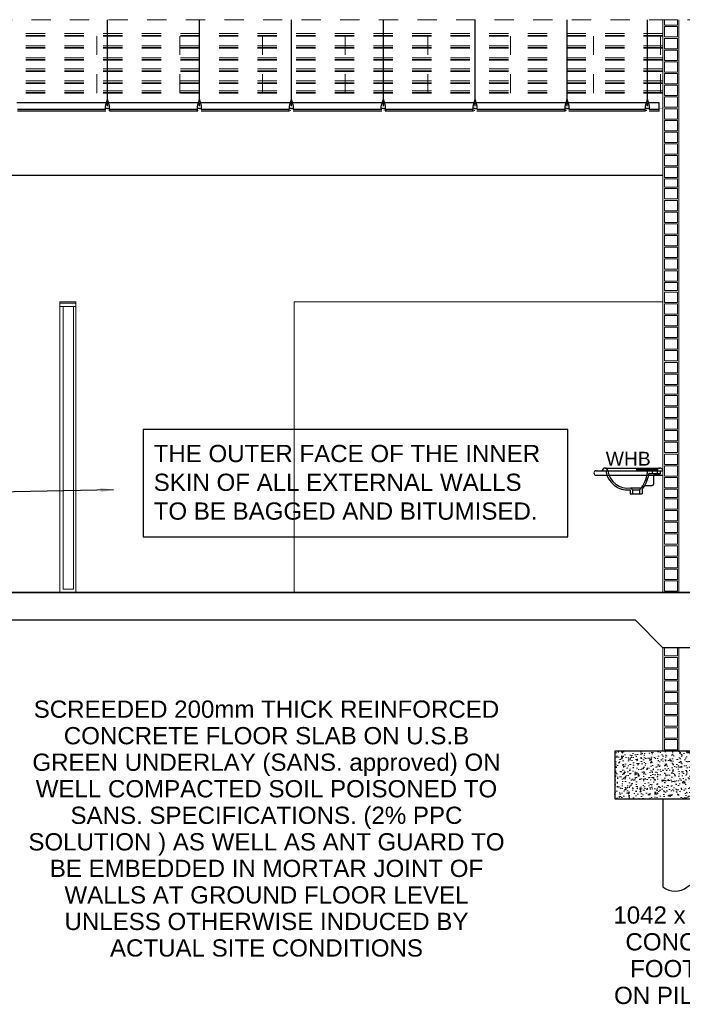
# Model space of a CAD drawing. Header units: millimetres. Extents: x -115474967 to 444143, y -74377 to 241828222.
# Tile 27 of 256: x -159741 to -154935, y -1630 to 5512. Entities that reach past the tile are written whole.
import ezdxf

# ---------------------------------------------------------------- set-up
doc = ezdxf.new("R2010")
doc.units = ezdxf.units.MM
doc.header["$MEASUREMENT"] = 0
doc.set_wipeout_variables(frame=1)
for name, pattern in [('CENTERX2', [4, 2.5, -0.5, 0.5, -0.5]), ('Dashed', [280, 140, -140]), ('HIDDEN2', [0.1875, 0.125, -0.0625]), ('Wipeout_Contour', [1000, 0, -1000])]:
    doc.linetypes.add(name, pattern=pattern)
for name, color, linetype in [('0-ELEV.35', 2, 'Continuous'), ('00-2 Sanitary', 8, 'Continuous'), ('00-2 Steel', 2, 'Continuous'), ('CEIL-PLAN', 7, 'Continuous'), ('CEIL-SECT', 2, 'Continuous'), ('CONCRETE', 3, 'Continuous'), ('Concrete Column', 1, 'Continuous'), ('DIMS-50', 9, 'Continuous')]:
    doc.layers.add(name, color=color, linetype=linetype)
for name, color, linetype, lineweight in [('0_Pen_No__3', 7, 'Continuous', 15), ('1 Notes', 7, 'Continuous', 25), ('1HATCH', 8, 'Continuous', 0), ('2 COUNTER', 1, 'Continuous', 25), ('2 Roof Lines', 8, 'Dashed', 15), ('2 Walls', 4, 'Continuous', 50), ('B-PLAN-DOORS', 2, 'Continuous', 20), ('C_TEXT GA_Pen_No__6', 7, 'Continuous', 5), ('GENERAL_WORKING_AND_SCRAT1_Pen_No__2', 1, 'Continuous', 25), ('Section_Steel', 152, 'Continuous', 20), ('TEXT-100_Pen_No__1', 7, 'Continuous', 30)]:
    doc.layers.add(name, color=color, linetype=linetype, lineweight=lineweight)
doc.layers.add('Room Names_Pen_No__7', color=7, linetype='Continuous', lineweight=5, true_color=0x9f07ff)
doc.layers.add('TEXT-100_Pen_No__7', color=7, linetype='Continuous', lineweight=5, true_color=0x9f07ff)
doc.styles.add('ARIAL', font='arial.ttf')
doc.styles.add('GENERATED_STYLE_1', font='GOTHIC.TTF')
doc.styles.add('GENERATED_STYLE_2', font='arial.ttf')
doc.dimstyles.new('GENERATED_STYLE__8', dxfattribs={"dimtxt": 200, "dimasz": 95, "dimexe": 0.18, "dimexo": 90000, "dimgap": 0.09, "dimtad": 1, "dimtih": 1, "dimtoh": 1, "dimdec": 0, "dimzin": 0, "dimdsep": 46, "dimtxsty": 'GENERATED_STYLE_1', "dimblk": 'ARROWHEAD_2', "dimblk1": 'ARROWHEAD_2', "dimblk2": 'ARROWHEAD_2', "dimcen": 0.09, "dimclrd": 7, "dimclre": 7, "dimclrt": 7, "dimadec": 0, "dimazin": 0, "dimtfac": 1, "dimtdec": 4, "dimtmove": 0, "dimatfit": 3, "dimfxl": 1, "dimtolj": 1, "dimtzin": 0, "dimarcsym": 0})

# ---------------------------------------------------------------- blocks, each defined once
blk = doc.blocks.new('ARROWHEAD_2')
at = {"color": 0, "linetype": 'Continuous', "lineweight": 0}
for p, q in [((0, 0), (-1, 0)), ((-0.378, -0.655), (0.378, 0.655))]:
    blk.add_line(p, q, dxfattribs=at)
blk = doc.blocks.new('A$C732A7C61')
at = {"color": 9, "linetype": 'HIDDEN2', "ltscale": 0.001}
blk.add_line((6.2, 9.8), (24.1, 9.8), dxfattribs=at)
at = {"const_width": 0.836}
for points in [[(15.2, 0.4), (0, 0.4)], [(40.2, 0.4), (55.4, 0.4)]]:
    blk.add_lwpolyline(points, dxfattribs=at)
blk.add_lwpolyline([(15.2, 0.4), (15.2, 19.3, -0.510499), (18, 21.3), (38.6, 21.3, -0.414214), (40.2, 19.7), (40.2, 0.4)], format="xyb", dxfattribs=at)
blk = doc.blocks.new('B_shadowline')
blk.add_line((-29.6, 0), (-29.6, 12.5))
at = {"color": 9, "linetype": 'HIDDEN2', "ltscale": 0.001}
blk.add_line((-5.9, 28.3), (12, 28.3), dxfattribs=at)
at = {"const_width": 0.836}
blk.add_lwpolyline([(-48.8, -0.9), (-48.8, -1.4, 0.414214), (-47.2, -3), (-29.4, -3, 0.414214), (-27.9, -1.4), (-27.9, 16.3, -0.414214), (-26.3, 17.9), (-3.3, 17.9, 0.414214), (-1.8, 19.5), (-1.8, 37.2, 0.414214), (-3.3, 38.8), (-3.8, 38.8)], format="xyb", dxfattribs=at)

msp = doc.modelspace()

# ---------------------------------------------------------------- hatches: boundary and pattern name
at = {"layer": '1HATCH'}
h = msp.add_hatch(dxfattribs=at)
h.set_pattern_fill('AR-CONC', color=256, scale=10)
h.set_pattern_definition([(50, (-341925.17, 199279.84), (71.726018, -6.275213), [7.5, -82.5]), (355, (-341925.17, 199279.84), (-13.875133, 75.219213), [6, -66]), (100.451444, (-341919.195, 199279.32), (57.850885, 68.943999), [6.37402, -70.114211]), (46.1842, (-341925.17, 199299.84), (106.724133, -16.551928), [11.25, -123.75]), (96.635635, (-341916.28, 199298.46), (93.466195, 97.41186), [9.561034, -105.171376]), (351.184164, (-341925.17, 199299.84), (93.466195, 97.41186), [9, -99]), (21, (-341915.17, 199294.84), (59.690705, -40.261889), [7.5, -82.5]), (326, (-341915.17, 199294.84), (24.331533, 72.515005), [6, -66]), (71.451445, (-341910.2, 199291.49), (84.022238, 32.253115), [6.374019, -70.114211]), (37.5, (-341925.172, 199279.842), (1.2159855, 33.2893854), [0, -65.2, 0, -67, 0, -66.25]), (7.5, (-341925.172, 199279.84), (26.3069537, 39.441171), [0, -38.2, 0, -63.7, 0, -25.25]), (327.5, (-341947.472, 199279.842), (53.3822436, -2.2554872), [0, -25, 0, -78, 0, -103.5]), (317.5, (-341957.472, 199279.84), (58.318617, 10.010498), [0, -32.5, 0, -51.8, 0, -73.5])])
h.paths.add_polyline_path([(-154382.46044, 206.58319), (-155424.46044, 206.58319), (-155424.46044, -138.41681), (-154382.46044, -138.41681)])

# ---------------------------------------------------------------- linework, layer by layer
at = {"layer": '0-ELEV.35', "color": 8}
for p, q in [((-159103.8378, 4885.70147, 79.11324), (-159103.84555, 5512.11457, 352.29526)), ((-158437.15932, 4885.70147, 79.11324), (-158437.16707, 5512.11457, 352.29526)), ((-157770.48084, 4885.70147, 79.11324), (-157770.48859, 5512.11457, 352.29526)), ((-157103.80236, 4885.70147, 79.11324), (-157103.81011, 5512.11457, 352.29526)), ((-156437.12388, 4885.70147, 79.11324), (-156437.13163, 5512.11457, 352.29526)), ((-155770.44541, 4885.70147, 79.11324), (-155770.45316, 5512.11457, 352.29526)), ((-155188.41162, 4885.70147, 79.11324), (-155188.41937, 5512.11457, 352.29526))]:
    msp.add_line(p, q, dxfattribs=at)
at = {"layer": '0-ELEV.35'}
msp.add_line((-155103.76834, 4859.94794), (-155103.76754, 4910.01938, 100.61506), dxfattribs=at)
for points in [[(-159115.7104, 4859.91691), (-159757.38949, 4859.91194)], [(-158450.28732, 4859.92205), (-159090.71101, 4859.9171)], [(-157783.60884, 4859.92721), (-158425.28793, 4859.92225)], [(-157115.67497, 4859.93238), (-157758.60945, 4859.9274)], [(-156450.25189, 4859.93753), (-157090.67558, 4859.93257)], [(-155783.57341, 4859.94268), (-156425.2525, 4859.93772)], [(-155201.53963, 4859.94719), (-155758.57402, 4859.94288)], [(-155103.76843, 4859.94794), (-155176.54024, 4859.94738)], [(-159115.7104, 4847.41691), (-159757.38949, 4847.41194)], [(-158450.28732, 4847.42205), (-159090.71101, 4847.4171)], [(-157783.60884, 4847.42721), (-158425.28793, 4847.42225)], [(-157115.67497, 4847.43238), (-157758.60945, 4847.4274)], [(-156450.25189, 4847.43753), (-157090.67558, 4847.43257)], [(-155783.57341, 4847.44268), (-156425.2525, 4847.43772)], [(-155201.53963, 4847.44719), (-155758.57402, 4847.44288)], [(-155103.76834, 4847.44794), (-155176.54024, 4847.44738)], [(-155075.96044, 4381.62489), (-160465.51538, 4381.58319), (-160765.51538, 4722.01703), (-161037.70858, 4722.01492)]]:
    msp.add_lwpolyline(points, dxfattribs=at)
at = {"layer": '00-2 Sanitary'}
for p, q in [((-155515.96044, 2240.1554), (-155490.1028, 2240.1554)), ((-155495.96044, 2260.1554), (-155270.96044, 2260.1554)), ((-155495.96044, 2260.1554), (-155095.96044, 2260.1554)), ((-155270.96044, 2249.1554), (-155113.82101, 2249.1554)), ((-155173.32685, 2221.1554), (-155095.96044, 2221.1554)), ((-155154.96044, 2249.1554), (-155154.96044, 2221.1554)), ((-155154.96044, 2249.1554), (-155154.96044, 2221.1554)), ((-155154.96044, 2249.1554), (-155154.96044, 2221.1554)), ((-155116.96044, 2249.1554), (-155116.96044, 2221.1554)), ((-155095.96044, 2240.1554), (-155075.96044, 2240.1554)), ((-155095.96044, 2240.1554), (-155095.96044, 2218.8854)), ((-155144.96044, 2201.1554), (-155144.96044, 2143.1554)), ((-155135.96044, 2210.1554), (-155106.72367, 2210.1554)), ((-155314.70743, 2102.1554), (-155314.6186, 2072.1554)), ((-155314.6186, 2072.1554), (-155227.30228, 2072.1554)), ((-155295.96044, 2102.1554), (-155309.96044, 2116.1554)), ((-155309.96044, 2116.1554), (-155231.96044, 2116.1554)), ((-155295.96044, 2102.1554), (-155245.96044, 2102.1554)), ((-155295.96044, 2102.1554), (-155295.96044, 2072.1554)), ((-155245.96044, 2102.1554), (-155231.96044, 2116.1554)), ((-155245.96044, 2102.1554), (-155245.96044, 2072.1554)), ((-155227.21345, 2102.1554), (-155227.30228, 2072.1554)), ((-155207.38191, 2133.1554), (-155154.96044, 2133.1554))]:
    msp.add_line(p, q, dxfattribs=at)
for centre, radius, start, end in [((-155495.96044, 2240.1554), 20, 0, 180), ((-155330.35913, 2261.96037), 161.22499, 187.772822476, 275.571739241), ((-155330.35913, 2261.96037), 147.22499, 188.517208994, 277.964214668), ((-155448.30223, 2265.43527), 262.84644, 325.393601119, 355.157256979), ((-155448.30223, 2265.43527), 274.84644, 323.553159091, 349.936823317), ((-155180.30146, 2243.11933), 6.09396, 97.903452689, 178.814056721), ((-155164.80534, 2206.8338), 16.66506, 120.753098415, 140.606060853), ((-155095.96044, 2240.1554), 20, 0, 153.256316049), ((-155106.72367, 2221.1554), 11, 270, 0), ((-155154.96044, 2143.1554), 10, 270, 0), ((-155135.96044, 2201.1554), 9, 90, 180)]:
    msp.add_arc(centre, radius, start, end, dxfattribs=at)
at = {"layer": '00-2 Steel'}
msp.add_line((-149183.46877, 1356.58317), (-161297.93969, 1356.58317), dxfattribs=at)
at = {"layer": '0_Pen_No__3', "color": 30, "linetype": 'Continuous', "lineweight": 15}
for p, q in [((-155075.96044, 2211.5833), (-155075.96044, 1356.58317)), ((-155075.96044, 1356.58317), (-155075.70198, 1356.58319))]:
    msp.add_line(p, q, dxfattribs=at)
at = {"layer": '2 COUNTER'}
for p, q in [((-155559.96044, 2240.1554), (-155075.96044, 2240.1554)), ((-155559.96044, 2208.1554), (-155075.96044, 2208.1554))]:
    msp.add_line(p, q, dxfattribs=at)
msp.add_arc((-155559.96044, 2224.1554), 16, 90, 270, dxfattribs=at)
at = {"layer": '2 Roof Lines'}
for p, q in [((-149436.62027, 5512.11457), (-161798.04314, 5512.11457)), ((-149436.62027, 5511.94008), (-161798.04314, 5511.94008)), ((-155075.70198, 5410.90117), (-161122.41496, 5410.90117)), ((-155075.70198, 5398.24921), (-161122.41496, 5398.24921)), ((-155075.70198, 5392.71465), (-161122.41496, 5392.71465)), ((-159180.69313, 4978.16139), (-159180.69313, 5392.71491)), ((-158580.69313, 4978.16139), (-158580.69313, 5392.71491)), ((-157980.69313, 4978.16139), (-157980.69313, 5392.71491)), ((-157380.69313, 4978.16139), (-157380.69313, 5392.71491)), ((-156780.69313, 4978.16139), (-156780.69313, 5392.71491)), ((-156180.69313, 4978.16139), (-156180.69313, 5392.71491)), ((-155580.69313, 4978.16139), (-155580.69313, 5392.71491)), ((-155094.31389, 4978.16139), (-155094.31389, 5392.71491)), ((-155075.70198, 5323.41005), (-161122.41496, 5323.41005)), ((-155075.70198, 5310.75808), (-161122.41496, 5310.75808)), ((-155075.70198, 5305.2243), (-161122.41496, 5305.2243)), ((-155075.70198, 5235.91892), (-160724.31218, 5235.91892)), ((-155075.70198, 5223.26773), (-160713.16359, 5223.26773)), ((-155075.70198, 5217.73318), (-160708.28638, 5217.73318)), ((-155075.70198, 5154.91502), (-160652.92923, 5154.91502)), ((-155075.70198, 5142.26305), (-160641.77996, 5142.26305)), ((-155075.70198, 5136.72928), (-160636.90344, 5136.72928)), ((-155075.70198, 5067.42467), (-160575.83025, 5067.42467)), ((-155075.70198, 5054.7727), (-160564.68097, 5054.7727)), ((-155075.70198, 5049.23815), (-160559.80377, 5049.23815)), ((-155075.70198, 4996.34714), (-160513.1947, 4996.34714)), ((-155075.70198, 4983.69595), (-160502.04611, 4983.69595)), ((-155075.70198, 4978.16139), (-160497.1689, 4978.16139))]:
    msp.add_line(p, q, dxfattribs=at)
at = {"layer": '2 Walls', "lineweight": 5}
for p, q in [((-155075.70198, 1356.58319), (-155075.70198, 5511.94008)), ((-154960.70198, 1356.58319), (-154960.70198, 5512.11457)), ((-157751.03108, 3456.58319), (-157750.95586, 3456.58319)), ((-157751.03106, 1356.58317), (-157751.03106, 3466.58319)), ((-157750.95586, 3466.58334), (-155075.96044, 3466.58304)), ((-157750.9555, 1356.58317), (-157750.9555, 3466.58319)), ((-155075.70198, 206.58319), (-155075.70198, 956.58319)), ((-154960.70198, 206.75768), (-154960.70198, 956.58319))]:
    msp.add_line(p, q, dxfattribs=at)
for points in [[(-154970.70198, 5471.58319), (-154970.70198, 5512.11457), (-155065.70198, 5512.11457), (-155065.70198, 5471.58319), (-154970.70198, 5471.58319)], [(-154970.70198, 5386.58319), (-154970.70198, 5461.58319), (-155065.70198, 5461.58319), (-155065.70198, 5386.58319), (-154970.70198, 5386.58319)], [(-154970.70198, 5301.58319), (-154970.70198, 5376.58319), (-155065.70198, 5376.58319), (-155065.70198, 5301.58319), (-154970.70198, 5301.58319)], [(-154970.70198, 5216.58319), (-154970.70198, 5291.58319), (-155065.70198, 5291.58319), (-155065.70198, 5216.58319), (-154970.70198, 5216.58319)], [(-154970.70198, 5131.58319), (-154970.70198, 5206.58319), (-155065.70198, 5206.58319), (-155065.70198, 5131.58319), (-154970.70198, 5131.58319)], [(-154970.70198, 5046.58319), (-154970.70198, 5121.58319), (-155065.70198, 5121.58319), (-155065.70198, 5046.58319), (-154970.70198, 5046.58319)], [(-154970.70198, 4961.58319), (-154970.70198, 5036.58319), (-155065.70198, 5036.58319), (-155065.70198, 4961.58319), (-154970.70198, 4961.58319)], [(-154970.70198, 4876.58319), (-154970.70198, 4951.58319), (-155065.70198, 4951.58319), (-155065.70198, 4876.58319), (-154970.70198, 4876.58319)], [(-154970.70198, 4791.58319), (-154970.70198, 4866.58319), (-155065.70198, 4866.58319), (-155065.70198, 4791.58319), (-154970.70198, 4791.58319)], [(-154970.70198, 4706.58319), (-154970.70198, 4781.58319), (-155065.70198, 4781.58319), (-155065.70198, 4706.58319), (-154970.70198, 4706.58319)], [(-154970.70198, 4621.58319), (-154970.70198, 4696.58319), (-155065.70198, 4696.58319), (-155065.70198, 4621.58319), (-154970.70198, 4621.58319)], [(-154970.70198, 4536.58319), (-154970.70198, 4611.58319), (-155065.70198, 4611.58319), (-155065.70198, 4536.58319), (-154970.70198, 4536.58319)], [(-154970.70198, 4451.58319), (-154970.70198, 4526.58319), (-155065.70198, 4526.58319), (-155065.70198, 4451.58319), (-154970.70198, 4451.58319)], [(-154970.70198, 4366.58319), (-154970.70198, 4441.58319), (-155065.70198, 4441.58319), (-155065.70198, 4366.58319), (-154970.70198, 4366.58319)], [(-154970.70198, 4296.58319), (-154970.70198, 4356.58319), (-155065.70198, 4356.58319), (-155065.70198, 4296.58319), (-154970.70198, 4296.58319)], [(-154970.70198, 4211.58319), (-154970.70198, 4286.58319), (-155065.70198, 4286.58319), (-155065.70198, 4211.58319), (-154970.70198, 4211.58319)], [(-154970.70198, 4126.58319), (-154970.70198, 4201.58319), (-155065.70198, 4201.58319), (-155065.70198, 4126.58319), (-154970.70198, 4126.58319)], [(-154970.70198, 4041.58319), (-154970.70198, 4116.58319), (-155065.70198, 4116.58319), (-155065.70198, 4041.58319), (-154970.70198, 4041.58319)], [(-154970.70198, 3956.58319), (-154970.70198, 4031.58319), (-155065.70198, 4031.58319), (-155065.70198, 3956.58319), (-154970.70198, 3956.58319)], [(-154970.70198, 3871.58319), (-154970.70198, 3946.58319), (-155065.70198, 3946.58319), (-155065.70198, 3871.58319), (-154970.70198, 3871.58319)], [(-154970.70198, 3786.58319), (-154970.70198, 3861.58319), (-155065.70198, 3861.58319), (-155065.70198, 3786.58319), (-154970.70198, 3786.58319)], [(-154970.70198, 3701.58319), (-154970.70198, 3776.58319), (-155065.70198, 3776.58319), (-155065.70198, 3701.58319), (-154970.70198, 3701.58319)], [(-154970.70198, 3616.58319), (-154970.70198, 3691.58319), (-155065.70198, 3691.58319), (-155065.70198, 3616.58319), (-154970.70198, 3616.58319)], [(-154970.70198, 3546.58319), (-154970.70198, 3606.58319), (-155065.70198, 3606.58319), (-155065.70198, 3546.58319), (-154970.70198, 3546.58319)], [(-154970.70198, 3461.58319), (-154970.70198, 3536.58319), (-155065.70198, 3536.58319), (-155065.70198, 3461.58319), (-154970.70198, 3461.58319)], [(-154970.70198, 3376.58319), (-154970.70198, 3451.58319), (-155065.70198, 3451.58319), (-155065.70198, 3376.58319), (-154970.70198, 3376.58319)], [(-154970.70198, 3291.58319), (-154970.70198, 3366.58319), (-155065.70198, 3366.58319), (-155065.70198, 3291.58319), (-154970.70198, 3291.58319)], [(-154970.70198, 3206.58319), (-154970.70198, 3281.58319), (-155065.70198, 3281.58319), (-155065.70198, 3206.58319), (-154970.70198, 3206.58319)], [(-154970.70198, 3121.58319), (-154970.70198, 3196.58319), (-155065.70198, 3196.58319), (-155065.70198, 3121.58319), (-154970.70198, 3121.58319)], [(-154970.70198, 3036.58319), (-154970.70198, 3111.58319), (-155065.70198, 3111.58319), (-155065.70198, 3036.58319), (-154970.70198, 3036.58319)], [(-154970.70198, 2951.58319), (-154970.70198, 3026.58319), (-155065.70198, 3026.58319), (-155065.70198, 2951.58319), (-154970.70198, 2951.58319)], [(-154970.70198, 2866.58319), (-154970.70198, 2941.58319), (-155065.70198, 2941.58319), (-155065.70198, 2866.58319), (-154970.70198, 2866.58319)], [(-154970.70198, 2796.58319), (-154970.70198, 2856.58319), (-155065.70198, 2856.58319), (-155065.70198, 2796.58319), (-154970.70198, 2796.58319)], [(-154970.70198, 2711.58319), (-154970.70198, 2786.58319), (-155065.70198, 2786.58319), (-155065.70198, 2711.58319), (-154970.70198, 2711.58319)], [(-154970.70198, 2626.58319), (-154970.70198, 2701.58319), (-155065.70198, 2701.58319), (-155065.70198, 2626.58319), (-154970.70198, 2626.58319)], [(-154970.70198, 2541.58319), (-154970.70198, 2616.58319), (-155065.70198, 2616.58319), (-155065.70198, 2541.58319), (-154970.70198, 2541.58319)], [(-154970.70198, 2456.58319), (-154970.70198, 2531.58319), (-155065.70198, 2531.58319), (-155065.70198, 2456.58319), (-154970.70198, 2456.58319)], [(-154970.70198, 2371.58319), (-154970.70198, 2446.58319), (-155065.70198, 2446.58319), (-155065.70198, 2371.58319), (-154970.70198, 2371.58319)], [(-154970.70198, 2286.58319), (-154970.70198, 2361.58319), (-155065.70198, 2361.58319), (-155065.70198, 2286.58319), (-154970.70198, 2286.58319)], [(-154970.70198, 2201.58319), (-154970.70198, 2276.58319), (-155065.70198, 2276.58319), (-155065.70198, 2201.58319), (-154970.70198, 2201.58319)], [(-154970.70198, 2116.58319), (-154970.70198, 2191.58319), (-155065.70198, 2191.58319), (-155065.70198, 2116.58319), (-154970.70198, 2116.58319)], [(-154970.70198, 2046.58319), (-154970.70198, 2106.58319), (-155065.70198, 2106.58319), (-155065.70198, 2046.58319), (-154970.70198, 2046.58319)], [(-154970.70198, 1961.58319), (-154970.70198, 2036.58319), (-155065.70198, 2036.58319), (-155065.70198, 1961.58319), (-154970.70198, 1961.58319)], [(-154970.70198, 1876.58319), (-154970.70198, 1951.58319), (-155065.70198, 1951.58319), (-155065.70198, 1876.58319), (-154970.70198, 1876.58319)], [(-154970.70198, 1791.58319), (-154970.70198, 1866.58319), (-155065.70198, 1866.58319), (-155065.70198, 1791.58319), (-154970.70198, 1791.58319)], [(-154970.70198, 1706.58319), (-154970.70198, 1781.58319), (-155065.70198, 1781.58319), (-155065.70198, 1706.58319), (-154970.70198, 1706.58319)], [(-154970.70198, 1621.58319), (-154970.70198, 1696.58319), (-155065.70198, 1696.58319), (-155065.70198, 1621.58319), (-154970.70198, 1621.58319)], [(-154970.70198, 1536.58319), (-154970.70198, 1611.58319), (-155065.70198, 1611.58319), (-155065.70198, 1536.58319), (-154970.70198, 1536.58319)], [(-154970.70198, 1451.58319), (-154970.70198, 1526.58319), (-155065.70198, 1526.58319), (-155065.70198, 1451.58319), (-154970.70198, 1451.58319)], [(-154970.70198, 1366.58319), (-154970.70198, 1441.58319), (-155065.70198, 1441.58319), (-155065.70198, 1366.58319), (-154970.70198, 1366.58319)], [(-154970.70198, 896.58319), (-154970.70198, 956.58319), (-155065.70198, 956.58319), (-155065.70198, 896.58319), (-154970.70198, 896.58319)], [(-154970.70198, 811.58319), (-154970.70198, 886.58319), (-155065.70198, 886.58319), (-155065.70198, 811.58319), (-154970.70198, 811.58319)], [(-154970.70198, 726.58319), (-154970.70198, 801.58319), (-155065.70198, 801.58319), (-155065.70198, 726.58319), (-154970.70198, 726.58319)], [(-154970.70198, 641.58319), (-154970.70198, 716.58319), (-155065.70198, 716.58319), (-155065.70198, 641.58319), (-154970.70198, 641.58319)], [(-154970.70198, 556.58319), (-154970.70198, 631.58319), (-155065.70198, 631.58319), (-155065.70198, 556.58319), (-154970.70198, 556.58319)], [(-154970.70198, 471.58319), (-154970.70198, 546.58319), (-155065.70198, 546.58319), (-155065.70198, 471.58319), (-154970.70198, 471.58319)], [(-154970.70198, 386.58319), (-154970.70198, 461.58319), (-155065.70198, 461.58319), (-155065.70198, 386.58319), (-154970.70198, 386.58319)], [(-154970.70198, 301.58319), (-154970.70198, 376.58319), (-155065.70198, 376.58319), (-155065.70198, 301.58319), (-154970.70198, 301.58319)], [(-154970.70198, 216.58319), (-154970.70198, 291.58319), (-155065.70198, 291.58319), (-155065.70198, 216.58319), (-154970.70198, 216.58319)]]:
    msp.add_lwpolyline(points, dxfattribs=at)
msp.add_lwpolyline([(-159334.31847, 3466.58319), (-159449.31847, 3466.58319), (-159449.31847, 1356.58319), (-159334.31847, 1356.58319)], close=True, dxfattribs=at)
at = {"layer": 'B-PLAN-DOORS'}
msp.add_lwpolyline([(-159350.73065, 3431.58319), (-159425.73957, 3431.58319), (-159425.73957, 1381.58319), (-159350.73065, 1381.58319)], close=True, dxfattribs=at)
at = {"layer": 'CEIL-PLAN', "elevation": 100.61506}
for points in [[(-159111.32533, 4910.08345), (-159763.03309, 4910.09387)], [(-158444.65005, 4910.07279), (-159096.35141, 4910.08321)], [(-157777.97478, 4910.06214), (-158429.66973, 4910.07255)], [(-157111.2995, 4910.05148), (-157762.98805, 4910.0619)], [(-156444.62422, 4910.04082), (-157096.30637, 4910.05124)], [(-155777.94895, 4910.03016), (-156429.62469, 4910.04058)], [(-155195.91796, 4910.02085), (-155762.94301, 4910.02992)], [(-155103.76754, 4910.01938), (-155180.90643, 4910.02061)]]:
    msp.add_lwpolyline(points, dxfattribs=at)
at = {"layer": 'CEIL-SECT', "color": 8}
for p, q in [((-159118.65514, 4885.68423, -100.61506), (-159103.83841, 4935.00566, 100.61506)), ((-159118.65514, 4885.68423, -100.61506), (-159103.83841, 4935.00566, 100.61506)), ((-159118.65514, 4885.68423, -100.61506), (-159103.83841, 4935.00566, 100.61506)), ((-159089.02167, 4885.68423, -100.61506), (-159103.83841, 4935.00566, 100.61506)), ((-159089.02167, 4885.68423, -100.61506), (-159103.83841, 4935.00566, 100.61506)), ((-159089.02167, 4885.68423, -100.61506), (-159103.83841, 4935.00566, 100.61506)), ((-158451.97666, 4885.68423, -100.61506), (-158437.15993, 4935.00566, 100.61506)), ((-158451.97666, 4885.68423, -100.61506), (-158437.15993, 4935.00566, 100.61506)), ((-158451.97666, 4885.68423, -100.61506), (-158437.15993, 4935.00566, 100.61506)), ((-158422.34319, 4885.68423, -100.61506), (-158437.15993, 4935.00566, 100.61506)), ((-158422.34319, 4885.68423, -100.61506), (-158437.15993, 4935.00566, 100.61506)), ((-158422.34319, 4885.68423, -100.61506), (-158437.15993, 4935.00566, 100.61506)), ((-157785.29819, 4885.68423, -100.61506), (-157770.48145, 4935.00566, 100.61506)), ((-157785.29819, 4885.68423, -100.61506), (-157770.48145, 4935.00566, 100.61506)), ((-157785.29819, 4885.68423, -100.61506), (-157770.48145, 4935.00566, 100.61506)), ((-157755.66471, 4885.68423, -100.61506), (-157770.48145, 4935.00566, 100.61506)), ((-157755.66471, 4885.68423, -100.61506), (-157770.48145, 4935.00566, 100.61506)), ((-157755.66471, 4885.68423, -100.61506), (-157770.48145, 4935.00566, 100.61506)), ((-157118.61971, 4885.68423, -100.61506), (-157103.80297, 4935.00566, 100.61506)), ((-157118.61971, 4885.68423, -100.61506), (-157103.80297, 4935.00566, 100.61506)), ((-157118.61971, 4885.68423, -100.61506), (-157103.80297, 4935.00566, 100.61506)), ((-157088.98624, 4885.68423, -100.61506), (-157103.80297, 4935.00566, 100.61506)), ((-157088.98624, 4885.68423, -100.61506), (-157103.80297, 4935.00566, 100.61506)), ((-157088.98624, 4885.68423, -100.61506), (-157103.80297, 4935.00566, 100.61506)), ((-156451.94123, 4885.68423, -100.61506), (-156437.12449, 4935.00566, 100.61506)), ((-156451.94123, 4885.68423, -100.61506), (-156437.12449, 4935.00566, 100.61506)), ((-156451.94123, 4885.68423, -100.61506), (-156437.12449, 4935.00566, 100.61506)), ((-156422.30776, 4885.68423, -100.61506), (-156437.12449, 4935.00566, 100.61506)), ((-156422.30776, 4885.68423, -100.61506), (-156437.12449, 4935.00566, 100.61506)), ((-156422.30776, 4885.68423, -100.61506), (-156437.12449, 4935.00566, 100.61506)), ((-155785.26275, 4885.68423, -100.61506), (-155770.44602, 4935.00566, 100.61506)), ((-155785.26275, 4885.68423, -100.61506), (-155770.44602, 4935.00566, 100.61506)), ((-155785.26275, 4885.68423, -100.61506), (-155770.44602, 4935.00566, 100.61506)), ((-155755.62928, 4885.68423, -100.61506), (-155770.44602, 4935.00566, 100.61506)), ((-155755.62928, 4885.68423, -100.61506), (-155770.44602, 4935.00566, 100.61506)), ((-155755.62928, 4885.68423, -100.61506), (-155770.44602, 4935.00566, 100.61506)), ((-155203.22897, 4885.68423, -100.61506), (-155188.41223, 4935.00566, 100.61506)), ((-155203.22897, 4885.68423, -100.61506), (-155188.41223, 4935.00566, 100.61506)), ((-155203.22897, 4885.68423, -100.61506), (-155188.41223, 4935.00566, 100.61506)), ((-155173.5955, 4885.68423, -100.61506), (-155188.41223, 4935.00566, 100.61506)), ((-155173.5955, 4885.68423, -100.61506), (-155188.41223, 4935.00566, 100.61506)), ((-155173.5955, 4885.68423, -100.61506), (-155188.41223, 4935.00566, 100.61506)), ((-159118.65514, 4868.54711, -100.61506), (-159118.65514, 4885.68423, -100.61506)), ((-159118.65514, 4868.54711, -100.61506), (-159118.65514, 4885.68423, -100.61506)), ((-159118.65514, 4868.54711, -100.61506), (-159118.65514, 4885.68423, -100.61506)), ((-159103.83841, 4868.54711, -100.61506), (-159118.65514, 4868.54711, -100.61506)), ((-159103.83841, 4868.54711, -100.61506), (-159089.02167, 4868.54711, -100.61506)), ((-159089.02167, 4868.54711, -100.61506), (-159089.02167, 4885.68423, -100.61506)), ((-159089.02167, 4868.54711, -100.61506), (-159089.02167, 4885.68423, -100.61506)), ((-159089.02167, 4868.54711, -100.61506), (-159089.02167, 4885.68423, -100.61506)), ((-158451.97666, 4868.54711, -100.61506), (-158451.97666, 4885.68423, -100.61506)), ((-158451.97666, 4868.54711, -100.61506), (-158451.97666, 4885.68423, -100.61506)), ((-158451.97666, 4868.54711, -100.61506), (-158451.97666, 4885.68423, -100.61506)), ((-158437.15993, 4868.54711, -100.61506), (-158451.97666, 4868.54711, -100.61506)), ((-158437.15993, 4868.54711, -100.61506), (-158422.34319, 4868.54711, -100.61506)), ((-158422.34319, 4868.54711, -100.61506), (-158422.34319, 4885.68423, -100.61506)), ((-158422.34319, 4868.54711, -100.61506), (-158422.34319, 4885.68423, -100.61506)), ((-158422.34319, 4868.54711, -100.61506), (-158422.34319, 4885.68423, -100.61506)), ((-157785.29819, 4868.54711, -100.61506), (-157785.29819, 4885.68423, -100.61506)), ((-157785.29819, 4868.54711, -100.61506), (-157785.29819, 4885.68423, -100.61506)), ((-157785.29819, 4868.54711, -100.61506), (-157785.29819, 4885.68423, -100.61506)), ((-157770.48145, 4868.54711, -100.61506), (-157785.29819, 4868.54711, -100.61506)), ((-157770.48145, 4868.54711, -100.61506), (-157755.66471, 4868.54711, -100.61506)), ((-157755.66471, 4868.54711, -100.61506), (-157755.66471, 4885.68423, -100.61506)), ((-157755.66471, 4868.54711, -100.61506), (-157755.66471, 4885.68423, -100.61506)), ((-157755.66471, 4868.54711, -100.61506), (-157755.66471, 4885.68423, -100.61506)), ((-157118.61971, 4868.54711, -100.61506), (-157118.61971, 4885.68423, -100.61506)), ((-157118.61971, 4868.54711, -100.61506), (-157118.61971, 4885.68423, -100.61506)), ((-157118.61971, 4868.54711, -100.61506), (-157118.61971, 4885.68423, -100.61506)), ((-157103.80297, 4868.54711, -100.61506), (-157118.61971, 4868.54711, -100.61506)), ((-157103.80297, 4868.54711, -100.61506), (-157088.98624, 4868.54711, -100.61506)), ((-157088.98624, 4868.54711, -100.61506), (-157088.98624, 4885.68423, -100.61506)), ((-157088.98624, 4868.54711, -100.61506), (-157088.98624, 4885.68423, -100.61506)), ((-157088.98624, 4868.54711, -100.61506), (-157088.98624, 4885.68423, -100.61506)), ((-156451.94123, 4868.54711, -100.61506), (-156451.94123, 4885.68423, -100.61506)), ((-156451.94123, 4868.54711, -100.61506), (-156451.94123, 4885.68423, -100.61506)), ((-156451.94123, 4868.54711, -100.61506), (-156451.94123, 4885.68423, -100.61506)), ((-156437.12449, 4868.54711, -100.61506), (-156451.94123, 4868.54711, -100.61506)), ((-156437.12449, 4868.54711, -100.61506), (-156422.30776, 4868.54711, -100.61506)), ((-156422.30776, 4868.54711, -100.61506), (-156422.30776, 4885.68423, -100.61506)), ((-156422.30776, 4868.54711, -100.61506), (-156422.30776, 4885.68423, -100.61506)), ((-156422.30776, 4868.54711, -100.61506), (-156422.30776, 4885.68423, -100.61506)), ((-155785.26275, 4868.54711, -100.61506), (-155785.26275, 4885.68423, -100.61506)), ((-155785.26275, 4868.54711, -100.61506), (-155785.26275, 4885.68423, -100.61506)), ((-155785.26275, 4868.54711, -100.61506), (-155785.26275, 4885.68423, -100.61506)), ((-155770.44602, 4868.54711, -100.61506), (-155785.26275, 4868.54711, -100.61506)), ((-155770.44602, 4868.54711, -100.61506), (-155755.62928, 4868.54711, -100.61506)), ((-155755.62928, 4868.54711, -100.61506), (-155755.62928, 4885.68423, -100.61506)), ((-155755.62928, 4868.54711, -100.61506), (-155755.62928, 4885.68423, -100.61506)), ((-155755.62928, 4868.54711, -100.61506), (-155755.62928, 4885.68423, -100.61506)), ((-155203.22897, 4868.54711, -100.61506), (-155203.22897, 4885.68423, -100.61506)), ((-155203.22897, 4868.54711, -100.61506), (-155203.22897, 4885.68423, -100.61506)), ((-155203.22897, 4868.54711, -100.61506), (-155203.22897, 4885.68423, -100.61506)), ((-155188.41223, 4868.54711, -100.61506), (-155203.22897, 4868.54711, -100.61506)), ((-155188.41223, 4868.54711, -100.61506), (-155173.5955, 4868.54711, -100.61506)), ((-155173.5955, 4868.54711, -100.61506), (-155173.5955, 4885.68423, -100.61506)), ((-155173.5955, 4868.54711, -100.61506), (-155173.5955, 4885.68423, -100.61506)), ((-155173.5955, 4868.54711, -100.61506), (-155173.5955, 4885.68423, -100.61506))]:
    msp.add_line(p, q, dxfattribs=at)
at = {"layer": 'CONCRETE', "linetype": 'Continuous'}
msp.add_line((-155075.96044, -138.41681), (-155075.96044, -778.34685), dxfattribs=at)
msp.add_lwpolyline([(-161297.93969, 1356.58319), (-149961.46923, 1356.58319), (-149961.46923, 956.58319), (-150285.74009, 956.58319), (-150485.74009, 1156.58319), (-154527.07838, 1156.58319), (-154727.07838, 956.58319), (-155075.96081, 956.58319), (-155275.96081, 1156.58319), (-160750.50104, 1156.58319), (-160950.50104, 956.58319), (-161297.93969, 956.58319)], close=True, dxfattribs=at)
at = {"layer": 'CONCRETE', "linetype": 'Continuous', "flags": 128}
msp.add_lwpolyline([(-155075.96081, -778.34683, 0.3596466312), (-154900.00867, -778.34683, -0.3441934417), (-154724.05654, -778.34683)], format="xyb", dxfattribs=at)
at = {"layer": 'Concrete Column', "color": 4, "linetype": 'CENTERX2', "ltscale": 100000}
msp.add_lwpolyline([(-154382.46044, 206.58319), (-155424.46044, 206.58319), (-155424.46044, -138.41681), (-154382.46044, -138.41681)], close=True, dxfattribs=at)
at = {"layer": 'GENERAL_WORKING_AND_SCRAT1_Pen_No__2', "color": 1, "linetype": 'Continuous', "lineweight": 25, "flags": 128}
msp.add_lwpolyline([(-155765.48148, 2539.48626), (-158845.00165, 2539.48626), (-158845.00165, 1762.10661), (-155765.48148, 1762.10661)], close=True, dxfattribs=at)
at = {"layer": 'Section_Steel'}
msp.add_lwpolyline([(-159333.70374, 3456.58319), (-159449.31847, 3456.58319), (-159449.31847, 3431.58319), (-159442.15175, 3431.58319), (-159442.15175, 3431.58319), (-159334.31847, 3431.58319), (-159334.31847, 3431.58319), (-159333.70374, 3431.58319)], close=True, dxfattribs=at)

# ---------------------------------------------------------------- block references
at = {"layer": 'CEIL-SECT', "xscale": -1}
for p in [(-159075.52459, 4847.23773, -100.61506), (-157075.48915, 4847.23773, -100.61506)]:
    msp.add_blockref('A$C732A7C61', p, dxfattribs=at)
at = {"layer": 'CEIL-SECT'}
for p in [(-158465.47375, 4847.23773, -100.61506), (-157798.79527, 4847.23773, -100.61506), (-156465.43831, 4847.23773, -100.61506), (-155798.75984, 4847.23773, -100.61506), (-155216.72605, 4847.23773, -100.61506)]:
    msp.add_blockref('A$C732A7C61', p, dxfattribs=at)
at = {"layer": 'DIMS-50', "color": 1}
msp.add_blockref('B_shadowline', (-155074.20153, 4847.44794), dxfattribs=at)

# ---------------------------------------------------------------- texts
at = {"layer": '1 Notes', "insert": (-155490.56108, 2377.90228), "char_height": 100, "width": 338.6064968, "attachment_point": 1, "style": 'ARIAL'}
msp.add_mtext('WHB', dxfattribs=at)
at = {"layer": 'Room Names_Pen_No__7', "color": 190, "linetype": 'Continuous', "lineweight": 5, "true_color": 0x9f07ff, "insert": (-154857.88532, -919.82802), "char_height": 125, "width": 1922.4481025, "attachment_point": 2, "line_spacing_factor": 0.932498, "style": 'GENERATED_STYLE_2'}
msp.add_mtext('\\A1;{\\pqc;\\fArial|b0|i0|c0|p34;1042 x 345mm CONCRETE FOOTINGS\\P\\pqc;\\fArial|b0|i0|c0|p34;ON PILES, TO ENGINEERS SPEC.}', dxfattribs=at)
at = {"layer": 'TEXT-100_Pen_No__1', "color": 214, "linetype": 'Continuous', "lineweight": 35, "insert": (-158769.57991, 2427.90803), "char_height": 125, "attachment_point": 1, "line_spacing_factor": 1.002152, "style": 'GENERATED_STYLE_2'}
msp.add_mtext('\\A1;{\\pql;\\fArial|b0|i0|c0|p34;THE OUTER FACE OF THE INNER \\P\\pql;\\fArial|b0|i0|c0|p34;SKIN OF ALL EXTERNAL WALLS \\P\\pql;\\fArial|b0|i0|c0|p34;TO BE BAGGED AND BITUMISED.}', dxfattribs=at)

# ---------------------------------------------------------------- leaders
at = {"layer": 'C_TEXT GA_Pen_No__6', "color": 7, "linetype": 'Continuous', "lineweight": 5, "annotation_type": 0, "has_hookline": 1, "hookline_direction": 1, "text_width": 4247.61255}
msp.add_leader([(-159060.16291, 2102.24339), (-170836.76594, 1848.13746)], dimstyle='GENERATED_STYLE__8', dxfattribs=at)

# ---------------------------------------------------------------- wipeouts: each hides what was drawn before it
at = {"color": 190, "linetype": 'Wipeout_Contour', "lineweight": 5, "ltscale": 1506172.097410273, "true_color": 0x9f07ff}
msp.add_wipeout([(-159740.99101, 602.15507), (-156162.00038, 602.15507), (-156162.00038, -1368.44322), (-159740.99101, -1368.44322)], dxfattribs=at).dxf.layer = 'TEXT-100_Pen_No__7'

# ---------------------------------------------------------------- next in the draw order: texts
at = {"layer": 'TEXT-100_Pen_No__7', "color": 190, "linetype": 'Continuous', "lineweight": 5, "true_color": 0x9f07ff, "insert": (-157951.49569, 573.58365), "char_height": 125, "width": 3578.9906302, "attachment_point": 2, "line_spacing_factor": 0.923707, "style": 'GENERATED_STYLE_2'}
msp.add_mtext('\\A1;{\\pqc;\\fArial|b0|i0|c0|p34;SCREEDED \\fArial|b0|i0|c0|p34;2\\fArial|b0|i0|c0|p34;00mm THICK REINFORCED CONCRETE FLOOR SLAB ON U.S.B GREEN UNDERLAY (SANS. approved) ON WELL COMPACTED SOIL POISONED TO SANS. SPECIFICATIONS. (2% PPC SOLUTION ) AS WELL AS ANT GUARD TO BE EMBEDDED IN MORTAR JOINT OF WALLS AT GROUND FLOOR LEVEL UNLESS OTHERWISE INDUCED BY ACTUAL SITE CONDITIONS}', dxfattribs=at)

doc.saveas('drawing.dxf')
